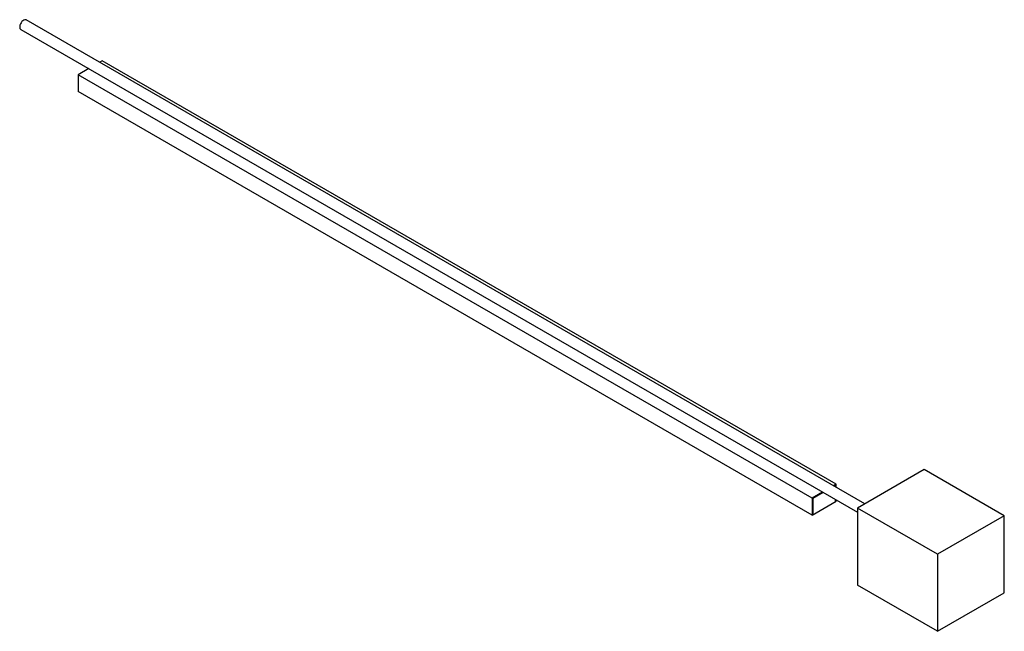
# Paper-space layout '_Isométrica' of a CAD drawing. Header units: millimetres. Extents: x -464 to 580, y -364 to 284.
import ezdxf

# ---------------------------------------------------------------- set-up
doc = ezdxf.new("R2010")
doc.units = ezdxf.units.MM

psp = doc.layouts.new('_Isométrica')

# ---------------------------------------------------------------- linework, layer by layer
at = {"color": 7, "linetype": 'Continuous', "lineweight": 25}
for p, q in [((432.1, -228.9), (-456.7, 284.2)), ((-462.5, 274), (424.3, -237.9)), ((-376.2, 240.8), (-378.9, 239.3)), ((401.6, -208.2), (-376.2, 240.8)), ((-390.6, 232.5), (-401.6, 226.1)), ((376.2, -222.9), (-401.6, 226.1)), ((-401.6, 226.1), (-401.6, 208.2)), ((376.2, -240.8), (-401.6, 208.2)), ((495, -192.6), (424.3, -233.4)), ((579.8, -241.6), (495, -192.6)), ((401.6, -208.2), (398.9, -209.8)), ((401.6, -211.3), (401.6, -208.2)), ((387.2, -216.5), (376.2, -222.9)), ((387.9, -216.9), (376.9, -223.3)), ((400.9, -209.4), (399.6, -210.2)), ((400.9, -210.9), (400.9, -209.4)), ((376.2, -222.9), (376.2, -240.8)), ((376.2, -240.8), (401.6, -226.1)), ((376.9, -223.3), (376.9, -240.4)), ((400.9, -226.6), (400.9, -224.4)), ((401.6, -226.1), (401.6, -224.9)), ((509.1, -282.4), (424.3, -233.4)), ((424.3, -233.4), (424.3, -315.1)), ((579.8, -241.6), (509.1, -282.4)), ((579.8, -323.3), (579.8, -241.6)), ((509.1, -282.4), (509.1, -364.1)), ((509.1, -364.1), (424.3, -315.1)), ((509.1, -364.1), (579.8, -323.3))]:
    psp.add_line(p, q, dxfattribs=at)
at = {"color": 7, "linetype": 'Continuous', "lineweight": 25, "flags": 128}
psp.add_lwpolyline([(-456.7, 284.2), (-457.4, 284.4), (-458.3, 284.4), (-459.4, 284), (-460.4, 283.3), (-461.4, 282.4), (-462.3, 281.2), (-463, 280), (-463.5, 278.6), (-463.7, 277.3), (-463.7, 276.1), (-463.5, 275.1), (-463, 274.4), (-462.5, 274)], dxfattribs=at)

doc.saveas('drawing.dxf')
